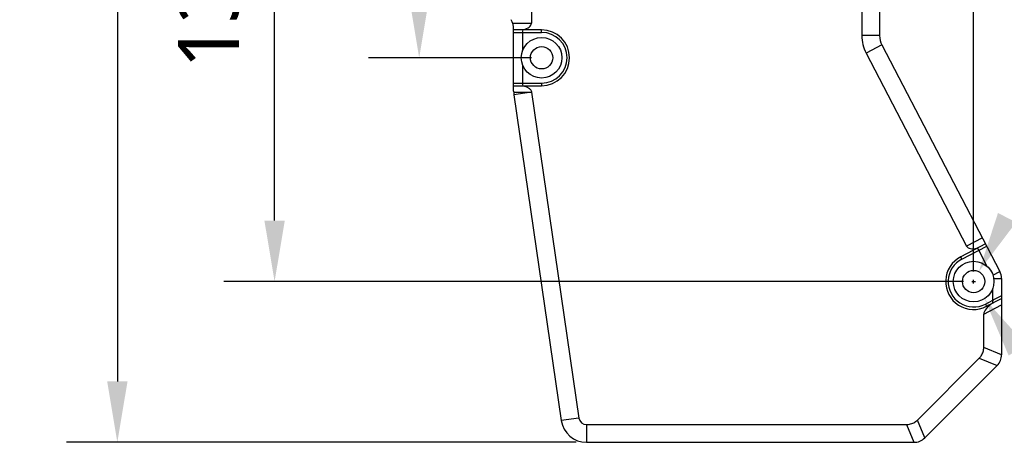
# Model space of a CAD drawing. Header units: millimetres. Extents: x 225 to 441, y -304 to -147.
# Tile 6 of 28: x 264 to 312, y -257 to -237. Entities that reach past the tile are written whole.
import ezdxf

# ---------------------------------------------------------------- set-up
doc = ezdxf.new("R2010")
doc.units = ezdxf.units.MM
doc.header["$LTSCALE"] = 23.1
doc.header["$PDMODE"] = 3
doc.header["$PDSIZE"] = 8
doc.layers.get('0').update_dxf_attribs({"linetype": 'CONTINUOUS'})
doc.layers.get('Defpoints').update_dxf_attribs({"linetype": 'CONTINUOUS'})
doc.layers.add('00_COMPONENTS', color=7, linetype='CONTINUOUS')
doc.layers.add('51__DRAFT_DIMS', color=7, linetype='CONTINUOUS')
doc.styles.get("Standard").update_dxf_attribs({"font": 'Roboto-Regular.ttf'})
doc.dimstyles.new('DIMSTYLE_1', dxfattribs={"dimtxt": 3, "dimasz": 3, "dimexe": 2.5, "dimexo": 0.5, "dimgap": 0.75, "dimtad": 1, "dimlfac": 4, "dimdsep": 46, "dimtxsty": 'STANDARD', "dimblk": '_FILLED', "dimblk1": '_FILLED', "dimblk2": '_FILLED', "dimcen": 0.09, "dimclrt": 3, "dimazin": 2, "dimtp": 0.5, "dimtm": 0.5, "dimtfac": 1, "dimtofl": 0, "dimtmove": 0, "dimatfit": 3, "dimldrblk": '_FILLED', "dimfxl": 1, "dimtolj": 1, "dimarcsym": 0})
doc.dimstyles.new('DIMSTYLE_3', dxfattribs={"dimtxt": 3, "dimasz": 3, "dimexe": 2.5, "dimexo": 0.5, "dimgap": 0.75, "dimtad": 1, "dimlfac": 4, "dimdsep": 46, "dimtxsty": 'STANDARD', "dimblk": '_FILLED', "dimblk1": '_FILLED', "dimblk2": '_FILLED', "dimcen": 0.09, "dimclrt": 3, "dimazin": 2, "dimtp": 0.3, "dimtm": 0.3, "dimtfac": 1, "dimtofl": 0, "dimtmove": 0, "dimatfit": 3, "dimldrblk": '_FILLED', "dimfxl": 1, "dimtolj": 1, "dimarcsym": 0})

# ---------------------------------------------------------------- blocks, each defined once
blk = doc.blocks.new('_FILLED')
at = {"color": 0, "linetype": 'ByBlock'}
blk.add_solid([(0, 0), (-1, 0.167), (-1, -0.167)], dxfattribs=at)
blk = doc.blocks.new('*D1')
at = {"layer": '51__DRAFT_DIMS', "color": 0, "lineweight": -2}
for p, q in [((293.834, -197.449), (265.84, -197.449)), ((268.34, -200.449), (268.34, -254.449)), ((290.916, -257.449), (265.84, -257.449))]:
    blk.add_line(p, q, dxfattribs=at)
at = {"layer": 'Defpoints', "color": 0}
for p in [(294.334, -197.449), (268.34, -257.449), (291.416, -257.449)]:
    blk.add_point(p, dxfattribs=at)
at = {"layer": '51__DRAFT_DIMS', "color": 0, "linetype": 'ByBlock', "lineweight": -2, "xscale": 3, "yscale": 3, "zscale": 3}
for p, rotation in [((268.34, -197.449), 90), ((268.34, -257.449), 270)]:
    blk.add_blockref('_FILLED', p, dxfattribs=dict(at, rotation=rotation))
at = {"layer": '51__DRAFT_DIMS', "color": 3, "insert": (263.59, -227.479), "char_height": 3, "attachment_point": 2, "rotation": 90, "line_spacing_factor": 0.9}
blk.add_mtext('\\A1;240', dxfattribs=at)
blk = doc.blocks.new('*D7')
at = {"layer": '51__DRAFT_DIMS', "color": 0, "lineweight": -2}
for p, q in [((288.709, -216.512), (280.688, -216.512)), ((283.188, -235.512), (283.188, -219.512)), ((288.709, -238.512), (280.688, -238.512))]:
    blk.add_line(p, q, dxfattribs=at)
at = {"layer": 'Defpoints', "color": 0}
for p in [(283.188, -216.512), (289.209, -216.512), (289.209, -238.512)]:
    blk.add_point(p, dxfattribs=at)
at = {"layer": '51__DRAFT_DIMS', "color": 0, "linetype": 'ByBlock', "lineweight": -2, "xscale": 3, "yscale": 3, "zscale": 3}
for p, rotation in [((283.188, -216.512), 90), ((283.188, -238.512), 270)]:
    blk.add_blockref('_FILLED', p, dxfattribs=dict(at, rotation=rotation))
at = {"layer": '51__DRAFT_DIMS', "color": 3, "insert": (278.438, -227.573), "char_height": 3, "attachment_point": 2, "rotation": 90, "line_spacing_factor": 0.9}
blk.add_mtext('\\A1;88', dxfattribs=at)
blk = doc.blocks.new('*D8')
at = {"layer": '51__DRAFT_DIMS', "color": 0, "lineweight": -2}
for p, q in [((288.709, -216.512), (273.575, -216.512)), ((276.075, -246.533), (276.075, -219.512)), ((309.959, -249.533), (273.575, -249.533))]:
    blk.add_line(p, q, dxfattribs=at)
at = {"layer": 'Defpoints', "color": 0}
for p in [(276.075, -216.512), (289.209, -216.512), (310.459, -249.533)]:
    blk.add_point(p, dxfattribs=at)
at = {"layer": '51__DRAFT_DIMS', "color": 0, "linetype": 'ByBlock', "lineweight": -2, "xscale": 3, "yscale": 3, "zscale": 3}
for p, rotation in [((276.075, -216.512), 90), ((276.075, -249.533), 270)]:
    blk.add_blockref('_FILLED', p, dxfattribs=dict(at, rotation=rotation))
at = {"layer": '51__DRAFT_DIMS', "color": 3, "insert": (271.325, -232.938), "char_height": 3, "attachment_point": 2, "rotation": 90, "line_spacing_factor": 0.9}
blk.add_mtext('\\A1;132.08', dxfattribs=at)
blk = doc.blocks.new('*D9')
at = {"layer": '51__DRAFT_DIMS', "color": 0, "lineweight": -2}
for p, q in [((289.209, -216.012), (289.209, -190.741)), ((310.459, -249.033), (310.459, -190.741)), ((292.209, -193.241), (307.459, -193.241))]:
    blk.add_line(p, q, dxfattribs=at)
at = {"layer": 'Defpoints', "color": 0}
for p in [(310.459, -193.241), (289.209, -216.512), (310.459, -249.533)]:
    blk.add_point(p, dxfattribs=at)
at = {"layer": '51__DRAFT_DIMS', "color": 0, "linetype": 'ByBlock', "lineweight": -2, "xscale": 3, "yscale": 3, "zscale": 3, "rotation": 180}
blk.add_blockref('_FILLED', (289.209, -193.241), dxfattribs=at)
at = {"layer": '51__DRAFT_DIMS', "color": 0, "linetype": 'ByBlock', "lineweight": -2, "xscale": 3, "yscale": 3, "zscale": 3}
blk.add_blockref('_FILLED', (310.459, -193.241), dxfattribs=at)
at = {"layer": '51__DRAFT_DIMS', "color": 3, "insert": (299.761, -188.491), "char_height": 3, "attachment_point": 2, "line_spacing_factor": 0.9}
blk.add_mtext('\\A1;85', dxfattribs=at)

msp = doc.modelspace()

# ---------------------------------------------------------------- linework, layer by layer
at = {"layer": '00_COMPONENTS', "color": 7}
for p, q in [((304.9566, -217.6031), (304.9566, -237.4208)), ((305.8316, -217.6031), (305.8316, -237.4208)), ((288.7093, -218.2189), (288.7093, -236.805)), ((287.8343, -240.1592), (287.8343, -237.1211)), ((289.2093, -237.1369), (287.8343, -237.1369)), ((287.8343, -237.2619), (289.2093, -237.2619)), ((288.2718, -237.2619), (288.305, -237.1369)), ((288.2718, -237.2619), (288.2718, -238.164)), ((305.9446, -237.8826), (311.7496, -249.0339)), ((305.1685, -238.2866), (310.1146, -247.7881)), ((288.2718, -238.8599), (288.2718, -239.7619)), ((287.8343, -239.7619), (289.2093, -239.7619)), ((287.8343, -239.8869), (289.2093, -239.8869)), ((288.305, -239.8869), (288.2718, -239.7619)), ((288.7132, -240.2131), (291.0447, -256.2534)), ((287.8473, -240.339), (290.1788, -256.3792)), ((311.0441, -247.6786), (309.8244, -248.3135)), ((309.8821, -248.4243), (311.1018, -247.7894)), ((310.6266, -247.8959), (310.7137, -247.9915)), ((311.1302, -248.7916), (310.7137, -247.9915)), ((311.8343, -249.3802), (311.8343, -253.1388)), ((311.3968, -250.4543), (311.3968, -249.8811)), ((311.0942, -250.7527), (311.8343, -250.3675)), ((311.8343, -250.2303), (311.4027, -250.455)), ((311.0365, -250.6419), (311.3968, -250.4543)), ((311.4027, -250.455), (311.3703, -250.609)), ((311.3968, -250.4543), (311.4027, -250.455)), ((310.9593, -252.7763), (310.9593, -251.1365)), ((307.6916, -256.3548), (310.7397, -253.3067)), ((308.054, -257.2298), (311.6147, -253.6691)), ((291.4158, -256.5744), (307.1612, -256.5744)), ((291.4158, -257.4494), (307.5237, -257.4494))]:
    msp.add_line(p, q, dxfattribs=at)
at = {"layer": '00_COMPONENTS', "color": 4}
for p, q in [((287.7831, -236.805), (288.7093, -236.805)), ((289.2093, -237.2619), (289.2093, -237.1369)), ((305.8316, -237.4208), (304.9566, -237.4208)), ((305.9446, -237.8826), (305.1685, -238.2866)), ((288.7132, -240.2131), (287.8473, -240.339)), ((289.2093, -239.7619), (289.2093, -239.8869)), ((310.8908, -247.3841), (310.1146, -247.7881)), ((309.8821, -248.4243), (309.8244, -248.3135)), ((311.4065, -249.2124), (311.7496, -249.0339)), ((311.4476, -249.3802), (311.8343, -249.3802)), ((310.9593, -251.1365), (311.8343, -250.681)), ((311.0365, -250.6419), (311.0942, -250.7527)), ((311.8343, -253.1388), (310.9593, -252.7763)), ((310.7397, -253.3067), (311.6147, -253.6691)), ((291.0447, -256.2534), (290.1788, -256.3792)), ((291.4158, -256.5744), (291.4158, -257.4494)), ((307.1612, -256.5744), (307.5237, -257.4494)), ((308.054, -257.2298), (307.6916, -256.3548))]:
    msp.add_line(p, q, dxfattribs=at)
at = {"layer": '00_COMPONENTS', "color": 7}
for centre, radius in [((289.2093, -238.5119), 1), ((289.2093, -238.5119), 0.55), ((310.4593, -249.5331), 1), ((310.4593, -249.5331), 0.55)]:
    msp.add_circle(centre, radius, dxfattribs=at)
for centre, radius, start, end in [((286.8343, -237.1211), 1, 0, 28.95502), ((289.2093, -238.5119), 1.375, 270, 90), ((289.2093, -238.5119), 1.25, 270, 90), ((306.8316, -237.4208), 1.875, 180, 207.5), ((306.8316, -237.4208), 1, 180, 207.5), ((289.0843, -240.1592), 1.25, 180, 188.27), ((289.0843, -240.1592), 0.375, 186.20194, 188.27), ((310.4593, -249.5331), 1.375, 117.5, 297.5), ((310.4593, -249.5331), 1.25, 117.5, 297.5), ((311.0843, -249.3802), 0.75, 0, 27.5), ((311.0843, -253.1388), 0.75, 315, 360), ((291.4158, -256.1994), 1.25, 188.27, 270), ((291.4158, -256.1994), 0.375, 188.27, 270), ((307.5237, -256.6994), 0.75, 270, 315)]:
    msp.add_arc(centre, radius, start, end, dxfattribs=at)
for centre, major_axis, ratio, start_param, end_param in [((287.9535, -236.805), (0.7558, 0), 0.4961389, -1.0870598, 0), ((310.7851, -247.4391), (0.6704, 0.349), 0.4961389, 3.1415927, 4.2286525), ((311.7152, -250.8399), (0.7357, 0.383), 0.4521044, 1.8134006, 2.9104484)]:
    msp.add_ellipse(centre, major_axis=major_axis, ratio=ratio, start_param=start_param, end_param=end_param, dxfattribs=at)
at = {"layer": '00_COMPONENTS', "color": 4}
msp.add_open_spline([(287.8354, -240.2115), (287.9814, -240.2107), (288.2005, -240.2093), (288.4925, -240.2055), (288.6385, -240.2022), (288.7115, -240.1997)], degree=3, knots=[0, 0, 0, 0, 0.4999439, 0.7499508, 1, 1, 1, 1], dxfattribs=at)
at = {"layer": '00_COMPONENTS', "color": 7}
for points, knots in [([(288.305, -239.8869), (288.3487, -239.8982), (288.4134, -239.9189), (288.4957, -239.9559), (288.5548, -239.9891), (288.6097, -240.0289), (288.6582, -240.0765), (288.6959, -240.1333), (288.7091, -240.1773), (288.7115, -240.1997)], [0, 0, 0, 0, 0.2501635, 0.3753001, 0.5004201, 0.6255066, 0.7505211, 0.8753821, 1, 1, 1, 1]), ([(310.7397, -253.3067), (310.7743, -253.2721), (310.8282, -253.2046), (310.8877, -253.0972), (310.9409, -252.9602), (310.9593, -252.8496), (310.9593, -252.7763)], [0, 0, 0, 0, 0.2500913, 0.4378396, 0.6256015, 1, 1, 1, 1]), ([(307.1612, -256.5744), (307.2102, -256.5744), (307.296, -256.5648), (307.414, -256.531), (307.5485, -256.4717), (307.6398, -256.4066), (307.6916, -256.3548)], [0, 0, 0, 0, 0.2500913, 0.4378396, 0.6256015, 1, 1, 1, 1])]:
    msp.add_open_spline(points, degree=3, knots=knots, dxfattribs=at)
at = {"layer": '51__DRAFT_DIMS', "color": 4}
for p, q in [((310.3693, -249.5331), (310.5493, -249.5331)), ((310.3693, -249.5331), (310.5493, -249.5331)), ((310.4593, -249.6231), (310.4593, -249.4431)), ((310.4593, -249.6231), (310.4593, -249.4431))]:
    msp.add_line(p, q, dxfattribs=at)

# ---------------------------------------------------------------- block references
at = {"layer": '51__DRAFT_DIMS', "color": 4, "xscale": 3, "yscale": 3, "zscale": 3}
for p, rotation in [((310.7139, -249.0456), 242.4258383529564), ((310.9957, -250.3771), 122.4341659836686)]:
    msp.add_blockref('_FILLED', p, dxfattribs=dict(at, rotation=rotation))

# ---------------------------------------------------------------- dimensions: what is measured, and where the dimension line sits
at = {"layer": '51__DRAFT_DIMS', "color": 4}
dim = msp.add_linear_dim(base=(310.4593, -193.2411), p1=(289.2093, -216.5119), p2=(310.4593, -249.5331), dimstyle='DIMSTYLE_3', dxfattribs=at)
dim.commit()
dim.dimension.update_dxf_attribs({"geometry": '*D9', "text_midpoint": (299.7611, -193.2411), "dimtype": 160})
for base, p1, p2, angle, dimstyle, picture, middle in [((268.3401, -257.4494), (294.3343, -197.4494), (291.4158, -257.4494), 270, 'DIMSTYLE_1', '*D1', (268.3401, -227.4787)), ((276.075, -216.5119), (310.4593, -249.5331), (289.2093, -216.5119), 90, 'DIMSTYLE_1', '*D8', (276.075, -232.9376)), ((283.1878, -216.5119), (289.2093, -238.5119), (289.2093, -216.5119), 90, 'DIMSTYLE_3', '*D7', (283.1878, -227.5735))]:
    dim = msp.add_linear_dim(base=base, p1=p1, p2=p2, angle=angle, dimstyle=dimstyle, dxfattribs=at)
    dim.commit()
    dim.dimension.update_dxf_attribs({"geometry": picture, "text_midpoint": middle, "dimtype": 160})

doc.saveas('drawing.dxf')
